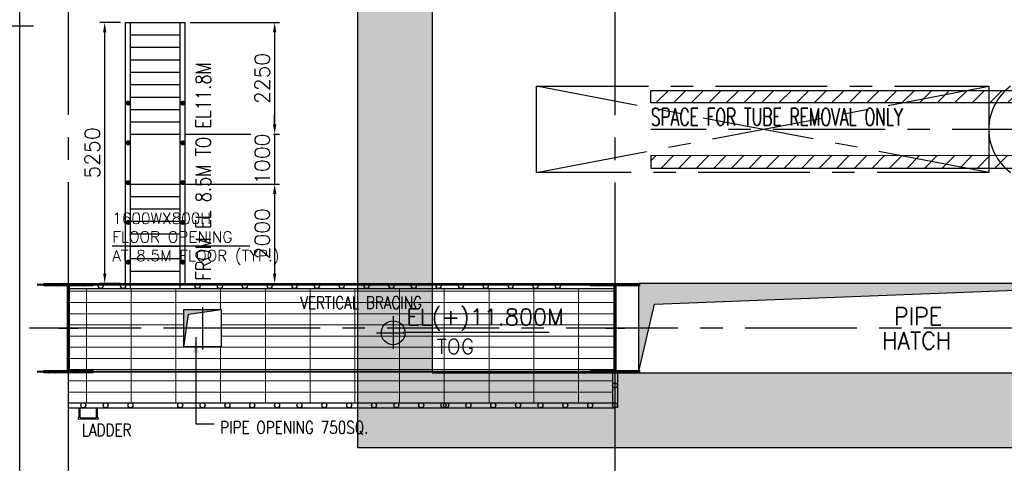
# Model space of a CAD drawing. Header units: inches. Extents: x 156890 to 366890, y 36423 to 221804.
# Tile 11 of 163: x 209764 to 229578, y 124210 to 133132. Entities that reach past the tile are written whole.
import ezdxf
from ezdxf.enums import TextEntityAlignment as Align

# ---------------------------------------------------------------- set-up
doc = ezdxf.new("R2010")
doc.units = ezdxf.units.IN
doc.header["$LTSCALE"] = 1800
doc.header["$MEASUREMENT"] = 0
for name, pattern in [('CENTER', [2, 1.25, -0.25, 0.25, -0.25]), ('CONTINOUS', [0]), ('HIDDEN', [0.375, 0.25, -0.125])]:
    doc.linetypes.add(name, pattern=pattern)
for name, color, linetype in [('1', 9, 'Continuous'), ('BRACING', 1, 'HIDDEN'), ('Cable Tray', 7, 'Continuous'), ('CEN', 8, 'CENTER'), ('COL', 1, 'Continuous'), ('EQUIP', 1, 'Continuous'), ('GRID', 251, 'CENTER'), ('HATCH', 5, 'Continuous'), ('OPENING', 40, 'Continuous'), ('STEEL', 231, 'Continuous'), ('TEXT', 3, 'Continuous'), ('WALL', 6, 'Continuous')]:
    doc.layers.add(name, color=color, linetype=linetype)
doc.layers.add('A-REMOVABLE GRATING', color=252, linetype='Continuous', lineweight=9)
doc.styles.add('ROAMNS', font='ROMANS.shx')
doc.styles.add('ROMANS', font='romans.shx')
doc.styles.add('SIMPLEX-25', font='simplex.shx')
doc.styles.get("Standard").update_dxf_attribs({"font": 'arial.ttf'})
doc.dimstyles.new('DIM INT 1', dxfattribs={"dimtxt": 300, "dimasz": 200, "dimexe": 100, "dimexo": 100, "dimgap": 100, "dimtad": 1, "dimdec": 0, "dimzin": 13, "dimdsep": 46, "dimlunit": 5, "dimtxsty": 'ROAMNS', "dimblk2": 'OBLIQUE', "dimcen": 0.09, "dimclrd": 9, "dimclre": 9, "dimclrt": 4, "dimadec": 0, "dimazin": 0, "dimtfac": 1, "dimtdec": 0, "dimtix": 1, "dimtmove": 2, "dimatfit": 3, "dimfxl": 1, "dimtolj": 1, "dimtzin": 13, "dimarcsym": 0})
doc.dimstyles.new('USER175', dxfattribs={"dimscale": 175, "dimtxt": 2, "dimasz": 1.75, "dimexe": 0, "dimexo": 0, "dimgap": 0.5, "dimtad": 1, "dimdec": 0, "dimzin": 0, "dimdsep": 46, "dimtxsty": 'ROMANS', "dimcen": 0, "dimclrd": 4, "dimclre": 4, "dimclrt": 4, "dimadec": 0, "dimazin": 0, "dimtfac": 0.09, "dimtdec": 0, "dimtix": 1, "dimtofl": 0, "dimtmove": 0, "dimatfit": 3, "dimfxl": 1, "dimtolj": 1, "dimtzin": 0, "dimarcsym": 0})
pattern_1 = [(225, (8026, 4e-05), (176.7767, -176.7767), [])]

# ---------------------------------------------------------------- blocks, each defined once
blk = doc.blocks.new('LPH-3')
at = {"layer": 'STEEL'}
h = blk.add_hatch(dxfattribs=at)
h.set_pattern_fill('ANSI31', color=8, scale=2000, angle=180, style=0)
h.set_pattern_definition(pattern_1)
h.paths.add_polyline_path([(-9813, 780), (-9813, 530), (5776, 530), (5776, 780)])
h = blk.add_hatch(dxfattribs=at)
h.set_pattern_fill('ANSI31', color=8, scale=2000, angle=180, style=0)
h.set_pattern_definition(pattern_1)
h.paths.add_polyline_path([(-9813, -529), (-9813, -779), (5776, -780), (5776, -530)])
at = {"layer": 'CEN', "color": 8}
for p, q in [((-12113, -866), (-3013, 866)), ((-3013, -866), (-12113, 866)), ((9298, 0), (-9813, 0))]:
    blk.add_line(p, q, dxfattribs=at)
blk.add_lwpolyline([(-12113, 866), (-3013, 866), (-3013, -866), (-12113, -866)], close=True, dxfattribs=at)
at = {"layer": 'EQUIP', "color": 8}
blk.add_arc((-1937, 0), 1076, 126.401, 233.599, dxfattribs=at)
at = {"layer": 'STEEL', "color": 8}
for points in [[(5776, 530), (-9813, 530), (-9813, 780), (5776, 780)], [(5776, -530), (-9813, -529), (-9813, -779), (5776, -780)]]:
    blk.add_lwpolyline(points, dxfattribs=at)
at = {"layer": 'TEXT', "color": 8, "style": 'ROMANS', "width": 0.65}
blk.add_text('SPACE FOR TUBE REMOVAL ONLY', height=350, dxfattribs=at).set_placement((-9813, 75))
blk = doc.blocks.new('B-ROW COLUMN')
at = {"layer": 'COL'}
h = blk.add_hatch(dxfattribs=at)
h.set_pattern_fill('ANSI31', color=256, scale=200, style=0)
h.set_pattern_definition([(45, (155648.048, 63141.767), (-17.67767, 17.67767), [])])
h.paths.add_polyline_path([(171095, 85178), (172085, 85178), (172085, 85128), (171095, 85128)])
h.paths.add_polyline_path([(171574, 86878), (171606, 86878), (171606, 85178), (171574, 85178)])
h.paths.add_polyline_path([(171095, 86928), (172085, 86928), (172085, 86878), (171095, 86878)])
blk.add_line((171590, 85128), (171590, 86928))
at = {"layer": 'CEN'}
for p, q in [((171590, 85128), (171590, 86928)), ((171399, 86028), (171782, 86028))]:
    blk.add_line(p, q, dxfattribs=at)
at = {"layer": 'COL'}
for points in [[(171095, 86928), (172085, 86928), (172085, 86878), (171095, 86878)], [(171574, 86878), (171606, 86878), (171606, 85178), (171574, 85178)], [(171095, 85178), (172085, 85178), (172085, 85128), (171095, 85128)]]:
    blk.add_lwpolyline(points, close=True, dxfattribs=at)
blk = doc.blocks.new('A$C7ACD59E8')
for p in [(-269090, -86028), (-258090, -86028)]:
    blk.add_blockref('B-ROW COLUMN', p)
blk = doc.blocks.new('pssa-2')
h = blk.add_hatch()
h.set_pattern_fill('DOTS', color=252, scale=6000, style=0)
h.paths.add_polyline_path([(194657, 14122), (194657, 15622), (102478, 15622), (102478, 27122), (71157, 27122), (71157, 25622), (100978, 25622), (100978, 14122)])
at = {"color": 252}
for p, q in [((102478, 27122), (102478, 15622)), ((100978, 25622), (100978, 14122)), ((102478, 15622), (194657, 15622)), ((100978, 14122), (194657, 14122))]:
    blk.add_line(p, q, dxfattribs=at)
blk = doc.blocks.new('*D434')
at = {"layer": 'Defpoints', "color": 0, "transparency": 16777216}
for p in [(211475, 133077), (211896, 133077), (211896, 127827)]:
    blk.add_point(p, dxfattribs=at)
at = {"layer": 'TEXT', "color": 9, "lineweight": -2, "transparency": 16777216}
for p, q in [((211796, 133077), (211375, 133077)), ((211475, 128027), (211475, 132877)), ((211796, 127827), (211375, 127827))]:
    blk.add_line(p, q, dxfattribs=at)
at = {"layer": 'TEXT', "color": 9, "transparency": 16777216}
for points in [[(211442, 132877), (211508, 132877), (211475, 133077)], [(211442, 128027), (211508, 128027), (211475, 127827)]]:
    blk.add_solid(points, dxfattribs=at)
at = {"layer": 'TEXT', "color": 4, "transparency": 16777216, "insert": (211225, 130452), "char_height": 300, "attachment_point": 5, "rotation": 90, "style": 'ROAMNS', "bg_fill": 3, "box_fill_scale": 1.25, "bg_fill_color": 256, "bg_fill_true_color": 13158600, "bg_fill_transparency": 0}
blk.add_mtext('\\A1;5250', dxfattribs=at)
blk = doc.blocks.new('_Oblique')
at = {"color": 0, "linetype": 'ByBlock', "lineweight": -2}
blk.add_line((-0.5, -0.5), (0.5, 0.5), dxfattribs=at)
blk = doc.blocks.new('*D435')
at = {"layer": 'Defpoints', "color": 0, "transparency": 16777216}
for p in [(213096, 133077), (212996, 130827), (214895, 130827)]:
    blk.add_point(p, dxfattribs=at)
at = {"layer": 'TEXT', "color": 9, "lineweight": -2, "transparency": 16777216}
for p, q in [((213196, 133077), (214995, 133077)), ((214895, 132877), (214895, 131027)), ((213096, 130827), (214995, 130827))]:
    blk.add_line(p, q, dxfattribs=at)
at = {"layer": 'TEXT', "color": 9, "transparency": 16777216}
for points in [[(214861, 132877), (214928, 132877), (214895, 133077)], [(214861, 131027), (214928, 131027), (214895, 130827)]]:
    blk.add_solid(points, dxfattribs=at)
at = {"layer": 'TEXT', "color": 4, "transparency": 16777216, "insert": (214645, 131952), "char_height": 300, "attachment_point": 5, "rotation": 90, "style": 'ROAMNS', "bg_fill": 3, "box_fill_scale": 1.25, "bg_fill_color": 256, "bg_fill_true_color": 13158600, "bg_fill_transparency": 0}
blk.add_mtext('\\A1;2250', dxfattribs=at)
blk = doc.blocks.new('*D436')
at = {"layer": 'Defpoints', "color": 0, "transparency": 16777216}
for p in [(212996, 130827), (212996, 129827)]:
    blk.add_point(p, dxfattribs=at)
at = {"layer": 'TEXT', "color": 9, "lineweight": -2, "transparency": 16777216}
for p, q in [((214895, 131027), (214895, 131227)), ((213096, 130827), (214995, 130827)), ((214895, 130827), (214895, 129827)), ((213096, 129827), (214995, 129827)), ((214895, 129627), (214895, 129427))]:
    blk.add_line(p, q, dxfattribs=at)
at = {"layer": 'TEXT', "color": 9, "transparency": 16777216}
for points in [[(214861, 131027), (214928, 131027), (214895, 130827)], [(214861, 129627), (214928, 129627), (214895, 129827)]]:
    blk.add_solid(points, dxfattribs=at)
at = {"layer": 'TEXT', "color": 4, "transparency": 16777216, "insert": (214645, 130327), "char_height": 300, "attachment_point": 5, "rotation": 90, "style": 'ROAMNS', "bg_fill": 3, "box_fill_scale": 1.25, "bg_fill_color": 256, "bg_fill_true_color": 13158600, "bg_fill_transparency": 0}
blk.add_mtext('\\A1;1000', dxfattribs=at)
at = {"layer": 'Defpoints', "color": 0, "transparency": 16777216}
blk.add_point((214895, 129827), dxfattribs=at)
blk = doc.blocks.new('*D437')
at = {"layer": 'Defpoints', "color": 0, "transparency": 16777216}
for p in [(212996, 129827), (213096, 127827), (214895, 127827)]:
    blk.add_point(p, dxfattribs=at)
at = {"layer": 'TEXT', "color": 9, "lineweight": -2, "transparency": 16777216}
for p, q in [((213096, 129827), (214995, 129827)), ((214895, 129627), (214895, 128027)), ((213196, 127827), (214995, 127827))]:
    blk.add_line(p, q, dxfattribs=at)
at = {"layer": 'TEXT', "color": 9, "transparency": 16777216}
for points in [[(214861, 129627), (214928, 129627), (214895, 129827)], [(214861, 128027), (214928, 128027), (214895, 127827)]]:
    blk.add_solid(points, dxfattribs=at)
at = {"layer": 'TEXT', "color": 4, "transparency": 16777216, "insert": (214645, 128827), "char_height": 300, "attachment_point": 5, "rotation": 90, "style": 'ROAMNS', "bg_fill": 3, "box_fill_scale": 1.25, "bg_fill_color": 256, "bg_fill_true_color": 13158600, "bg_fill_transparency": 0}
blk.add_mtext('\\A1;2000', dxfattribs=at)
blk = doc.blocks.new('PL-FFL2')
at = {"layer": '1'}
h = blk.add_hatch(color=7, dxfattribs=at)
h.paths.add_polyline_path([(3.09, 1.96, 0.414214), (1.09, -0.04), (3.09, -0.04)])
h.paths.add_polyline_path([(5.09, -0.04), (3.09, -0.04), (3.09, -2.04, 0.414214)])
at = {"layer": '1', "color": 1, "linetype": 'Continuous'}
for p, q in [((3.09, 2.74), (3.09, -2.74)), ((29.24, 0), (4.78, 0)), ((4.78, 0), (5.09, 0)), ((0.31, -0.04), (5.09, -0.04))]:
    blk.add_line(p, q, dxfattribs=at)
blk.add_circle((3.09, -0.04), 2, dxfattribs=at)
at = {"layer": '1', "color": 4, "linetype": 'Continuous'}
blk.add_attdef('EL(+)', text='', height=2.75, dxfattribs=at).set_placement((18.98, 2.4), align=Align.MIDDLE)
at = {"layer": '1', "color": 3, "linetype": 'Continuous'}
blk.add_attdef('XXX', text='', height=2.5, dxfattribs=at).set_placement((18.44, -3.52), align=Align.MIDDLE)

msp = doc.modelspace()

# ---------------------------------------------------------------- hatches: boundary and pattern name
at = {"layer": 'A-REMOVABLE GRATING'}
h = msp.add_hatch(dxfattribs=at)
h.set_pattern_fill('GRATE', color=256, scale=7200, style=0)
h.set_pattern_definition([(0, (447808, 12469), (0, 225), []), (90, (447808, 12469), (-900, 6e-14), [])])
h.paths.add_polyline_path([(216565.1, 126052.2), (211239.2, 126052.2), (211239.2, 126027.2), (210744.1, 126027.2), (210744.1, 125427.2), (216565.1, 125427.2)])
h.paths.add_polyline_path([(213068.1, 126552.2), (213068.1, 126927.2), (213018.1, 126927.2), (210760.2, 126927.2), (210760.2, 126077.2), (211239.2, 126077.2), (211239.2, 126052.2), (216565.1, 126052.2), (216565.1, 126927.2), (213818.1, 126927.2), (213818.1, 126552.2)])
h.paths.add_polyline_path([(216565.1, 127727.2), (210760.2, 127727.2), (210760.2, 126927.2), (210935.7, 126927.2), (213068.1, 126927.2), (213068.1, 127302.2), (213818.1, 127302.2), (213818.1, 126927.2), (213868.1, 126927.2), (216565.1, 126927.2)])
h.paths.add_polyline_path([(218065.1, 127727.2), (216565.1, 127727.2), (216565.1, 126927.2), (218065.1, 126927.2)])
h.paths.add_polyline_path([(221744.2, 127727.2), (218065.1, 127727.2), (218065.1, 126927.2), (221744.2, 126927.2)])
h.paths.add_polyline_path([(221728.2, 126927.2), (221552.6, 126927.2), (218065.1, 126927.2), (218065.1, 126052.2), (221249.2, 126052.2), (221249.2, 126077.2), (221728.2, 126077.2)])
h.paths.add_polyline_path([(221694.1, 126027.2), (218065.1, 126027.2), (218065.1, 126052.2), (216565.1, 126052.2), (216565.1, 125427.2), (221694.1, 125427.2)])
h.paths.add_polyline_path([(218065.1, 126927.2), (216565.1, 126927.2), (216565.1, 126052.2), (218065.1, 126052.2)])
h.paths.add_polyline_path([(215345.8, 126838.1), (216766, 126838.1), (216766, 127629.7), (215345.8, 127629.7)], flags=9)
at = {"layer": 'HATCH'}
h = msp.add_hatch(color=256, dxfattribs=at)
h.paths.add_polyline_path([(233274.1, 127827.2), (222214.1, 127827.2), (222214.1, 126927.2), (222424.5, 126927.2), (222537.9, 127412.5)])
h.paths.add_polyline_path([(222424.5, 126927.2), (222214.1, 126927.2), (222214.1, 126027.2)])
h = msp.add_hatch(color=256, dxfattribs=at)
h.paths.add_polyline_path([(213818.1, 127302.2), (213443.1, 127302.2), (213443.1, 127249.5)])
h.paths.add_polyline_path([(213443.1, 127302.2), (213068.1, 127302.2), (213068.1, 126927.2), (213120.8, 126927.2), (213160.5, 127209.8), (213443.1, 127249.5)])
h.paths.add_polyline_path([(213120.8, 126927.2), (213068.1, 126927.2), (213068.1, 126552.2)])

# ---------------------------------------------------------------- linework, layer by layer
at = {"layer": 'BRACING', "const_width": 40}
for points in [[(210114.1, 127802.2), (221744.1, 127802.2)], [(210114.1, 126052.2), (221744.1, 126052.2)]]:
    msp.add_lwpolyline(points, dxfattribs=at)
at = {"layer": 'CEN'}
for p, q in [((213443.1, 127352.2), (213443.1, 126502.2)), ((213868.1, 126927.2), (213018.1, 126927.2))]:
    msp.add_line(p, q, dxfattribs=at)
at = {"layer": 'GRID'}
for p, q in [((210744.1, 88016.5), (210744.1, 142427.2)), ((221744.2, 88010.2), (221744.2, 142421)), ((316610.8, 126927.2), (169944.1, 126927.2))]:
    msp.add_line(p, q, dxfattribs=at)
at = {"layer": 'OPENING'}
for p, q in [((211895.5, 133077.2), (213095.5, 133077.2)), ((211995.5, 132827.2), (212995.5, 132827.2)), ((211995.5, 132577.2), (212995.5, 132577.2)), ((211995.5, 132327.2), (212995.5, 132327.2)), ((211995.5, 132077.2), (212995.5, 132077.2)), ((211995.5, 131827.2), (212995.5, 131827.2)), ((211995.5, 131577.2), (212995.5, 131577.2)), ((211995.5, 131327.2), (212995.5, 131327.2)), ((211995.5, 131077.2), (212995.5, 131077.2)), ((211995.5, 130827.2), (212995.5, 130827.2)), ((211995.5, 129827.2), (212995.5, 129827.2)), ((211995.5, 129577.2), (212995.5, 129577.2)), ((211995.5, 129327.2), (212995.5, 129327.2)), ((211995.5, 129077.2), (212995.5, 129077.2)), ((211995.5, 128827.2), (212995.5, 128827.2)), ((211995.5, 128577.2), (212995.5, 128577.2)), ((211995.5, 128577.2), (212995.5, 128577.2)), ((211995.5, 128327.2), (212995.5, 128327.2)), ((211995.5, 128077.2), (212995.5, 128077.2)), ((211114.1, 127827.2), (221744.1, 127827.2)), ((211995.5, 127827.2), (212995.5, 127827.2)), ((210760.1, 127727.2), (221744.1, 127727.2)), ((221694.1, 126027.2), (221694.1, 125427.2)), ((221794.1, 126027.2), (221794.1, 125327.2)), ((210744.1, 125427.2), (221744.1, 125427.2)), ((210744.1, 125327.2), (221744.1, 125327.2))]:
    msp.add_line(p, q, dxfattribs=at)
for points in [[(222214.1, 126027.2), (222537.9, 127412.5), (233274.1, 127827.2)], [(213068.1, 126552.2), (213160.5, 127209.8), (213818.1, 127302.2)]]:
    msp.add_lwpolyline(points, dxfattribs=at)
for points in [[(222214.1, 126027.2), (233274.1, 126027.2), (233274.1, 127827.2), (222214.1, 127827.2)], [(213068.1, 127302.2), (213818.1, 127302.2), (213818.1, 126552.2), (213068.1, 126552.2)]]:
    msp.add_lwpolyline(points, close=True, dxfattribs=at)
for centre in [(211394.1, 127777.2), (211844.1, 127777.2), (213344.1, 127777.2), (213794.1, 127777.2), (214294.1, 127777.2), (214794.1, 127777.2), (215294.1, 127777.2), (215744.1, 127777.2), (216244.1, 127777.2), (216744.1, 127777.2), (217244.1, 127777.2), (217694.1, 127777.2), (217694.1, 127777.2), (218194.1, 127777.2), (218194.1, 127777.2), (218644.1, 127777.2), (219144.1, 127777.2), (219644.1, 127777.2), (220144.1, 127777.2), (220594.1, 127777.2), (221744.1, 125777.2), (211044.1, 125377.2), (211494.1, 125377.2), (211994.1, 125377.2), (212994.1, 125377.2), (213444.1, 125377.2), (213944.1, 125377.2), (214444.1, 125377.2), (214944.1, 125377.2), (215394.1, 125377.2), (215894.1, 125377.2), (216394.1, 125377.2), (216894.1, 125377.2), (217344.1, 125377.2), (217844.1, 125377.2), (217844.1, 125377.2), (218294.1, 125377.2), (218344.1, 125377.2), (218794.1, 125377.2), (219294.1, 125377.2), (219794.1, 125377.2), (220244.1, 125377.2), (220744.1, 125377.2), (221244.1, 125377.2), (221744.1, 125377.2)]:
    msp.add_circle(centre, 50, dxfattribs=at)
at = {"layer": 'STEEL', "ltscale": 0.2}
for p, q in [((211895.5, 127827.2), (211895.5, 133077.2)), ((211995.5, 127727.2), (211995.5, 133077.2)), ((212995.5, 127727.2), (212995.5, 133077.2)), ((213095.5, 127802.2), (213095.5, 133077.2))]:
    msp.add_line(p, q, dxfattribs=at)
at = {"layer": 'STEEL'}
for p, q in [((210959.1, 125137.8), (210959.1, 125327.2)), ((210979.1, 125137.8), (210979.1, 125327.2)), ((211309.1, 125137.8), (211309.1, 125327.2)), ((211329.1, 125137.8), (211329.1, 125327.2)), ((210992, 125124.9), (211296.2, 125124.9)), ((210992, 125104.9), (211296.2, 125104.9))]:
    msp.add_line(p, q, dxfattribs=at)
at = {"layer": 'STEEL', "ltscale": 0.2, "const_width": 50}
for points in [[(211945.5, 131480.2, -1), (211945.5, 131430.2, -1)], [(213045.5, 131480.2, -1), (213045.5, 131430.2, -1)], [(211945.5, 130680.2, -1), (211945.5, 130630.2, -1)], [(213045.5, 130680.2, -1), (213045.5, 130630.2, -1)], [(211945.5, 129880.2, -1), (211945.5, 129830.2, -1)], [(213045.5, 129880.2, -1), (213045.5, 129830.2, -1)], [(211945.5, 129080.2, -1), (211945.5, 129030.2, -1)], [(213045.5, 129080.2, -1), (213045.5, 129030.2, -1)], [(211945.5, 128280.2, -1), (211945.5, 128230.2, -1)], [(213045.5, 128280.2, -1), (213045.5, 128230.2, -1)]]:
    msp.add_lwpolyline(points, format="xyb", close=True, dxfattribs=at)
at = {"layer": 'STEEL'}
for centre in [(210969.1, 125114.9), (211319.1, 125114.9)]:
    msp.add_circle(centre, 25, dxfattribs=at)
at = {"layer": 'WALL'}
msp.add_line((209769.1, 94519.2), (209769.1, 140107.2), dxfattribs=at)

# ---------------------------------------------------------------- block references
for name, p in [('pssa-2', (115586.7, 110404.9)), ('A$C7ACD59E8', (308244.2, 126927.2))]:
    msp.add_blockref(name, p)
at = {"layer": '1'}
ref = msp.add_blockref('PL-FFL2', (216909.4, 126840.7), dxfattribs=dict(at, xscale=120, yscale=120, zscale=120))
ref.add_attrib('XXX', 'TOG', dxfattribs={"layer": '0', "color": 3, "linetype": 'Continuous', "height": 300, "style": 'SIMPLEX-25'}).set_placement((218531.8, 126560.3), align=Align.MIDDLE)
ref.add_attrib('EL(+)', 'EL(+)11.800M', dxfattribs={"layer": '0', "color": 4, "linetype": 'Continuous', "height": 330, "style": 'SIMPLEX-25'}).set_placement((219131.2, 127128.4), align=Align.MIDDLE)
at = {"layer": 'EQUIP'}
msp.add_blockref('LPH-3', (232279.1, 130927.2), dxfattribs=at)

# ---------------------------------------------------------------- texts
at = {"layer": 'TEXT', "color": 3, "style": 'ROMANS', "width": 0.8}
msp.add_text('FROM EL 8.5M TO EL11.8M', height=300, rotation=90, dxfattribs=at).set_placement((213610.2, 127886.1))
at = {"layer": 'TEXT', "color": 3, "style": 'ROMANS', "width": 0.936038}
for s, p in [(' PIPE', (227132.6, 126991.9, -1000)), ('HATCH', (227118.9, 126500.3))]:
    msp.add_text(s, height=350, dxfattribs=at).set_placement(p)
at = {"layer": 'TEXT', "style": 'ROMANS', "width": 0.8}
for s, p in [('PIPE OPENING 750SQ.', (213798.6, 124807.1)), ('LADDER', (211011, 124754.9))]:
    msp.add_text(s, height=250, dxfattribs=at).set_placement(p)
at = {"layer": 'TEXT', "insert": (215408.3, 127567.2), "char_height": 250, "width": 2515.419, "attachment_point": 1, "style": 'ROMANS'}
msp.add_mtext('{\\W0.8;VERTICAL BRACING}', dxfattribs=at)

# ---------------------------------------------------------------- leaders
for points, dimstyle, override in [([(209433.7, 130335.9), (209433.7, 133009.6), (210040.4, 133009.6)], 'DIM INT 1', {"dimgap": 100, "dimtad": 0}), ([(213307.4, 126744.4), (213307.4, 125001.3), (213680.8, 125001.3)], 'USER175', {"dimgap": 0.5, "dimtad": 0, "dimfxl": 0.18})]:
    msp.add_leader(points, dimstyle=dimstyle, override=override)

# ---------------------------------------------------------------- next in the draw order: dimensions: what is measured, and where the dimension line sits
at = {"layer": 'TEXT', "color": 139}
for base, p1, p2, picture, middle in [((211474.9, 133077.2), (211895.5, 127827.2), (211895.5, 133077.2), '*D434', (211224.9, 130452.2)), ((214894.6, 130827.2), (213095.5, 133077.2), (212995.5, 130827.2), '*D435', (214644.6, 131952.2))]:
    dim = msp.add_linear_dim(base=base, p1=p1, p2=p2, angle=90, dimstyle='DIM INT 1', override={"dimfxl": 2.5, "dimtfill": 1, "dimarcsym": 2}, dxfattribs=at)
    dim.commit()
    dim.dimension.update_dxf_attribs({"geometry": picture, "text_midpoint": middle})

# ---------------------------------------------------------------- next in the draw order: dimensions: what is measured, and where the dimension line sits
dim = msp.add_linear_dim(base=(214894.6, 129827.2), p1=(212995.5, 130827.2), p2=(212995.5, 129827.2), angle=90, dimstyle='DIM INT 1', override={"dimfxl": 2.5, "dimtfill": 1, "dimarcsym": 2}, dxfattribs=at)
dim.commit()
dim.dimension.update_dxf_attribs({"geometry": '*D436', "text_midpoint": (214644.6, 130327.2)})

# ---------------------------------------------------------------- next in the draw order: dimensions: what is measured, and where the dimension line sits
dim = msp.add_linear_dim(base=(214894.6, 127827.2), p1=(212995.5, 129827.2), p2=(213095.5, 127827.2), angle=90, dimstyle='DIM INT 1', override={"dimfxl": 2.5, "dimtfill": 1, "dimarcsym": 2}, dxfattribs=at)
dim.commit()
dim.dimension.update_dxf_attribs({"geometry": '*D437', "text_midpoint": (214644.6, 128827.2)})

# ---------------------------------------------------------------- next in the draw order: linework, layer by layer
at = {"color": 1}
msp.add_line((211627.6, 128582.4), (214397.4, 128582.4), dxfattribs=at)

# ---------------------------------------------------------------- next in the draw order: texts
at = {"layer": 'Cable Tray', "color": 7, "linetype": 'CONTINOUS', "insert": (211626.2, 128200.2), "char_height": 225, "attachment_point": 7, "style": 'ROMANS'}
msp.add_mtext('1600WX800H\\PFLOOR OPENING\\PAT 8.5M FLOOR (TYP.)', dxfattribs=at)

doc.saveas('drawing.dxf')
